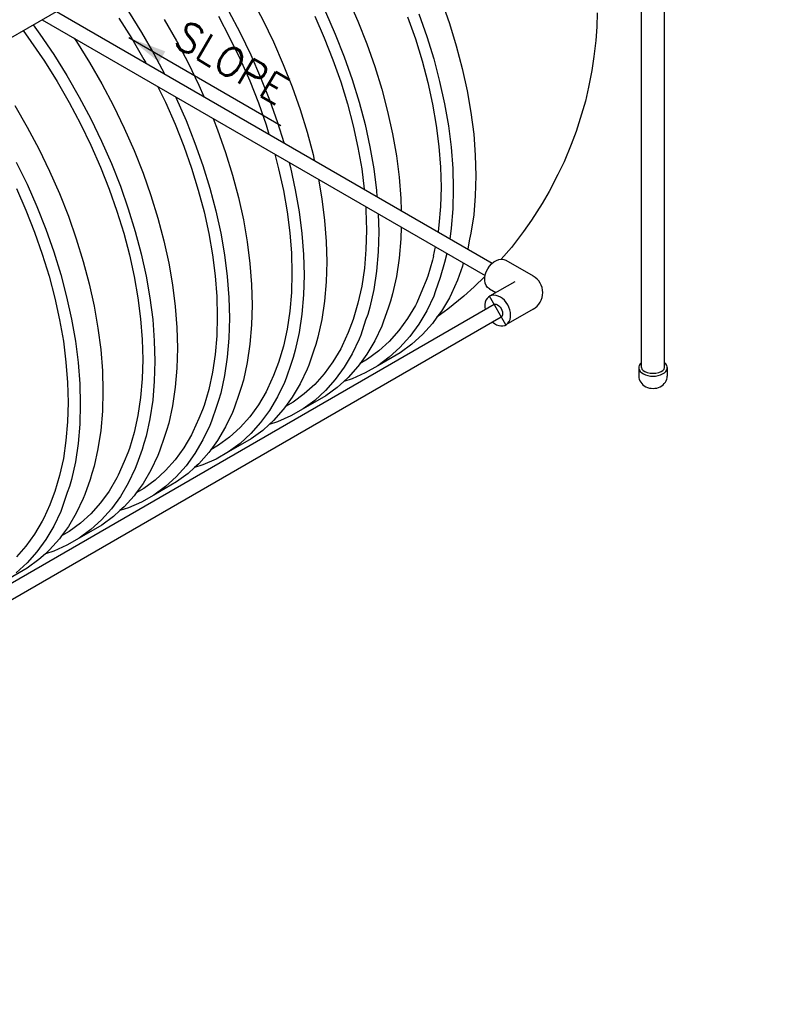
# Model space of a CAD drawing. Extents: x -15886 to -11493, y 1975 to 5059.
# Tile 25 of 47: x -13611 to -13372, y 2658 to 2966. Entities that reach past the tile are written whole.
import ezdxf

# ---------------------------------------------------------------- set-up
doc = ezdxf.new("R2010")
doc.units = 0
doc.header["$MEASUREMENT"] = 0
doc.layers.get('0').update_dxf_attribs({"linetype": 'CONTINUOUS'})
doc.layers.get('DEFPOINTS').update_dxf_attribs({"linetype": 'CONTINUOUS'})
for name, color, linetype in [('PIPING-PRODUCT-PREMIUM', 5, 'CONTINUOUS'), ('PIPING-VAPOR-ISO', 3, 'CONTINUOUS'), ('PIPING-VENT-ISO', 3, 'CONTINUOUS'), ('RISERS', 3, 'CONTINUOUS'), ('TEXT', 3, 'CONTINUOUS')]:
    doc.layers.add(name, color=color, linetype=linetype)
doc.styles.add('SIMPLEX', font='simplex')
doc.dimstyles.new('DIM96', dxfattribs={"dimscale": 96, "dimtxt": 0.125, "dimasz": 0.125, "dimexe": 0.0625, "dimexo": 0.0625, "dimgap": 0.0625, "dimtad": 1, "dimdec": 4, "dimzin": 3, "dimdsep": 46, "dimlunit": 4, "dimtxsty": 'SIMPLEX', "dimcen": 0, "dimdle": 0.0625, "dimclrd": 3, "dimclre": 3, "dimclrt": 3, "dimadec": 0, "dimazin": 0, "dimtfac": 1, "dimtdec": 4, "dimtmove": 2, "dimatfit": 3, "dimfxl": 1, "dimfrac": 2, "dimtolj": 1, "dimtzin": 0, "dimarcsym": 0})

# ---------------------------------------------------------------- blocks, each defined once
blk = doc.blocks.new('A$C72A74DBC')
at = {"color": 2}
for p, q in [((331.07, 214.25), (332.89, 210.83)), ((346.23, 214.1), (347.77, 210.59)), ((360.83, 213.8), (362.08, 210.26)), ((310.41, 211.08), (312.41, 207.89)), ((311.88, 212.11), (313.93, 208.83)), ((325.96, 211.36), (327.72, 208.03)), ((327.54, 212.21), (329.35, 208.79)), ((341.02, 211.39), (342.52, 207.98)), ((342.7, 212.05), (344.24, 208.55)), ((355.55, 211.29), (356.76, 207.85)), ((357.3, 211.76), (358.54, 208.22)), ((385.22, 211.93), (385.16, 209.72)), ((296.97, 210.02), (298.04, 208.56)), ((317.47, 210.87), (319.41, 207.51)), ((332.89, 210.83), (334.57, 207.36)), ((347.77, 210.59), (349.17, 207.06)), ((362.08, 210.26), (363.17, 206.73)), ((385.16, 209.72), (384.98, 207.58)), ((295.41, 209.12), (296.64, 207.44)), ((298.04, 208.56), (300.21, 205.37)), ((303.39, 207.94), (303.75, 207.41)), ((312.41, 207.89), (314.29, 204.62)), ((313.93, 208.83), (315.87, 205.47)), ((327.72, 208.03), (329.36, 204.66)), ((329.35, 208.79), (331.03, 205.32)), ((342.52, 207.98), (343.88, 204.55)), ((344.24, 208.55), (345.63, 205.02)), ((356.76, 207.85), (357.81, 204.41)), ((358.54, 208.22), (359.63, 204.69)), ((296.64, 207.44), (298.74, 204.34)), ((303.75, 207.41), (305.8, 204.13)), ((319.41, 207.51), (321.22, 204.09)), ((334.57, 207.36), (336.11, 203.85)), ((349.17, 207.06), (350.41, 203.52)), ((363.17, 206.73), (364.1, 203.21)), ((384.98, 207.58), (384.7, 205.06)), ((300.21, 205.37), (302.27, 202.09)), ((315.87, 205.47), (317.51, 202.38)), ((331.03, 205.32), (332.57, 201.81)), ((345.63, 205.02), (346.88, 201.48)), ((384.7, 205.06), (384.38, 202.89)), ((298.74, 204.34), (300.74, 201.15)), ((305.8, 204.13), (307.74, 200.78)), ((314.29, 204.62), (314.59, 204.07)), ((321.22, 204.09), (322.9, 200.62)), ((329.36, 204.66), (330.86, 201.25)), ((336.11, 203.85), (337.5, 200.32)), ((343.88, 204.55), (345.09, 201.11)), ((350.41, 203.52), (351.5, 199.99)), ((357.81, 204.41), (358.72, 200.99)), ((359.63, 204.69), (360.56, 201.17)), ((302.27, 202.09), (304.2, 198.74)), ((332.57, 201.81), (333.96, 198.28)), ((364.1, 203.21), (364.86, 199.73)), ((384.38, 202.89), (383.83, 200.29)), ((300.74, 201.15), (302.63, 197.89)), ((307.74, 200.78), (309.55, 197.36)), ((316.51, 200.36), (317.69, 197.92)), ((322.9, 200.62), (323.69, 198.81)), ((330.86, 201.25), (332.21, 197.82)), ((337.5, 200.32), (338.74, 196.79)), ((345.09, 201.11), (346.15, 197.68)), ((346.88, 201.48), (347.96, 197.95)), ((358.72, 200.99), (359.46, 197.61)), ((360.56, 201.17), (361.32, 197.69)), ((383.83, 200.29), (383.35, 198.12)), ((304.2, 198.74), (306.02, 195.32)), ((319.27, 198.77), (319.36, 198.58)), ((351.5, 199.99), (352.43, 196.48)), ((364.86, 199.73), (365.46, 196.3)), ((294.13, 197.4), (296.07, 194.04)), ((302.63, 197.89), (304.39, 194.56)), ((309.55, 197.36), (311.23, 193.89)), ((317.69, 197.92), (319.19, 194.51)), ((319.36, 198.58), (320.9, 195.08)), ((332.21, 197.82), (333.42, 194.37)), ((333.96, 198.28), (335.21, 194.75)), ((346.15, 197.68), (347.05, 194.26)), ((347.96, 197.95), (348.89, 194.44)), ((359.46, 197.61), (360.04, 194.27)), ((361.32, 197.69), (361.92, 194.26)), ((383.35, 198.12), (382.75, 196.07)), ((338.74, 196.79), (339.83, 193.26)), ((352.43, 196.48), (353.19, 193)), ((365.46, 196.3), (365.89, 192.93)), ((382.75, 196.07), (381.9, 193.33)), ((296.07, 194.04), (297.88, 190.62)), ((304.39, 194.56), (306.02, 191.19)), ((306.02, 195.32), (307.7, 191.85)), ((319.19, 194.51), (320.54, 191.08)), ((320.9, 195.08), (322.3, 191.55)), ((325.12, 195.39), (325.83, 193.59)), ((333.42, 194.37), (333.86, 192.94)), ((335.21, 194.75), (336.18, 191.61)), ((347.05, 194.26), (347.79, 190.87)), ((348.89, 194.44), (349.66, 190.96)), ((360.04, 194.27), (360.46, 190.99)), ((361.92, 194.26), (362.35, 190.89)), ((311.23, 193.89), (312.77, 190.38)), ((325.83, 193.59), (327.08, 190.05)), ((339.83, 193.26), (340.76, 189.74)), ((353.19, 193), (353.79, 189.57)), ((365.89, 192.93), (366.14, 189.63)), ((381.9, 193.33), (381.13, 191.31)), ((306.02, 191.19), (307.52, 187.78)), ((307.7, 191.85), (309.24, 188.34)), ((320.54, 191.08), (321.75, 187.64)), ((322.3, 191.55), (323.54, 188.01)), ((349.66, 190.96), (350.25, 187.52)), ((360.46, 190.99), (360.71, 187.78)), ((381.13, 191.31), (380.01, 188.59)), ((297.88, 190.62), (299.56, 187.15)), ((312.77, 190.38), (314.17, 186.85)), ((327.08, 190.05), (328.17, 186.52)), ((334.78, 189.82), (335.38, 187.52)), ((340.76, 189.74), (340.96, 188.85)), ((347.79, 190.87), (348.38, 187.53)), ((353.79, 189.57), (354.22, 186.19)), ((362.35, 190.89), (362.61, 187.59)), ((366.14, 189.63), (366.23, 186.42)), ((294.35, 188.58), (296.03, 185.11)), ((309.24, 188.34), (310.63, 184.81)), ((323.54, 188.01), (324.63, 184.48)), ((337.01, 188.53), (337.23, 187.7)), ((380.01, 188.59), (379.07, 186.63)), ((299.56, 187.15), (301.1, 183.65)), ((307.52, 187.78), (308.88, 184.34)), ((314.17, 186.85), (315.41, 183.32)), ((321.75, 187.64), (322.81, 184.2)), ((328.17, 186.52), (329.09, 183.01)), ((335.38, 187.52), (336.13, 184.14)), ((337.23, 187.7), (337.99, 184.22)), ((348.38, 187.53), (348.78, 184.33)), ((350.25, 187.52), (350.68, 184.15)), ((360.71, 187.78), (360.79, 184.66)), ((362.61, 187.59), (362.69, 184.38)), ((366.23, 186.42), (366.14, 183.3)), ((379.07, 186.63), (377.69, 183.95)), ((296.03, 185.11), (297.57, 181.6)), ((310.63, 184.81), (311.87, 181.27)), ((341.59, 185.88), (342.12, 182.83)), ((354.22, 186.19), (354.48, 182.89)), ((294.36, 184.45), (295.85, 181.04)), ((301.1, 183.65), (302.5, 180.12)), ((308.88, 184.34), (310.09, 180.9)), ((315.41, 183.32), (316.5, 179.78)), ((322.81, 184.2), (323.72, 180.79)), ((324.63, 184.48), (325.56, 180.96)), ((336.13, 184.14), (336.71, 180.8)), ((337.99, 184.22), (338.59, 180.79)), ((350.68, 184.15), (350.76, 183.19)), ((360.79, 184.66), (360.71, 181.63)), ((362.69, 184.38), (362.61, 181.26)), ((366.14, 183.3), (365.89, 180.3)), ((377.69, 183.95), (376.58, 182.08)), ((329.09, 183.01), (329.86, 179.53)), ((342.12, 182.83), (342.55, 179.46)), ((354.48, 182.89), (354.53, 181.01)), ((376.58, 182.08), (374.94, 179.47)), ((295.85, 181.04), (297.21, 177.61)), ((297.57, 181.6), (298.96, 178.08)), ((310.09, 180.9), (311.15, 177.47)), ((311.87, 181.27), (312.96, 177.74)), ((323.72, 180.79), (324.46, 177.4)), ((325.56, 180.96), (326.32, 177.48)), ((336.71, 180.8), (337.13, 177.52)), ((338.59, 180.79), (339.02, 177.42)), ((349, 181.6), (349.04, 181.05)), ((349.04, 181.05), (349.13, 177.92)), ((350.95, 180.48), (351.03, 177.64)), ((360.71, 181.63), (360.46, 178.71)), ((362.61, 181.26), (362.35, 178.26)), ((365.89, 180.3), (365.46, 177.43)), ((302.5, 180.12), (303.74, 176.58)), ((316.5, 179.78), (317.43, 176.27)), ((329.86, 179.53), (330.46, 176.09)), ((342.55, 179.46), (342.81, 176.16)), ((360.46, 178.71), (360.31, 177.73)), ((374.94, 179.47), (373.67, 177.72)), ((297.21, 177.61), (298.42, 174.17)), ((298.96, 178.08), (300.21, 174.54)), ((311.15, 177.47), (312.05, 174.05)), ((312.96, 177.74), (313.89, 174.23)), ((324.46, 177.4), (325.04, 174.06)), ((326.32, 177.48), (326.92, 174.05)), ((337.13, 177.52), (337.38, 174.31)), ((339.02, 177.42), (339.27, 174.12)), ((349.13, 177.92), (349.04, 174.89)), ((351.03, 177.64), (350.94, 174.53)), ((354.53, 178.41), (354.48, 176.57)), ((362.34, 178.18), (362.18, 176.59, 0)), ((362.35, 178.26), (362.34, 178.18)), ((365.46, 177.43), (365.25, 176.5)), ((373.67, 177.72), (371.78, 175.22)), ((303.74, 176.58), (304.83, 173.05)), ((317.43, 176.27), (318.19, 172.79)), ((330.46, 176.09), (330.88, 172.72)), ((342.81, 176.16), (342.9, 172.95)), ((354.48, 176.57), (354.22, 173.57)), ((365.25, 176.5), (364.96, 174.99, 0)), ((298.42, 174.17), (299.48, 170.73)), ((300.21, 174.54), (301.3, 171.01)), ((312.05, 174.05), (312.79, 170.67)), ((313.89, 174.23), (314.66, 170.75)), ((325.04, 174.06), (325.46, 170.78)), ((326.92, 174.05), (327.35, 170.68)), ((337.38, 174.31), (337.46, 171.18)), ((339.27, 174.12), (339.36, 170.9)), ((349.04, 174.89), (348.79, 171.97)), ((350.94, 174.53), (350.68, 171.53)), ((359.59, 173.85), (359.91, 175.3)), ((361.7, 174.27), (361.3, 172.86)), ((371.78, 175.22), (370.16, 173.39)), ((304.83, 173.05), (305.76, 169.53)), ((318.19, 172.79), (318.79, 169.36)), ((330.88, 172.72), (331.14, 169.42)), ((342.9, 172.95), (342.81, 169.83)), ((354.22, 173.57), (353.79, 170.69)), ((359.46, 173.24), (358.72, 170.72)), ((359.59, 173.85), (359.46, 173.24)), ((361.3, 172.86), (360.63, 170.51)), ((364.24, 172.8), (364.12, 172.28)), ((301.3, 171.01), (302.22, 167.49)), ((337.46, 171.18), (337.38, 168.16)), ((339.36, 170.9), (339.27, 167.79)), ((348.79, 171.97), (348.38, 169.17)), ((350.68, 171.53), (350.25, 168.65)), ((364.12, 172.28), (363.36, 170.09)), ((299.48, 170.73), (300.38, 167.31)), ((305.76, 169.53), (306.52, 166.05)), ((312.79, 170.67), (313.37, 167.33)), ((314.66, 170.75), (315.25, 167.32)), ((318.79, 169.36), (319.22, 165.98)), ((325.46, 170.78), (325.71, 167.57)), ((327.35, 170.68), (327.61, 167.38)), ((331.14, 169.42), (331.23, 166.21)), ((342.81, 169.83), (342.55, 166.83)), ((353.79, 170.69), (353.19, 167.95)), ((358.46, 170.04), (357.9, 168.69)), ((358.72, 170.72), (358.46, 170.04)), ((360.63, 170.51), (359.88, 168.26)), ((363.36, 170.09), (362.4, 168.03)), ((367.65, 170.67), (365.94, 169.05)), ((337.38, 168.16), (337.13, 165.24)), ((348.38, 169.17), (347.79, 166.51)), ((350.25, 168.65), (349.66, 165.91)), ((353.19, 167.95), (352.86, 166.8)), ((357.9, 168.69), (356.97, 166.58)), ((359.88, 168.26), (359.63, 167.6)), ((362.4, 168.03), (362.08, 167.37)), ((365.94, 169.05), (364.33, 167.58)), ((300.38, 167.31), (301.13, 163.93)), ((302.22, 167.49), (302.99, 164.01)), ((313.37, 167.33), (313.79, 164.05)), ((315.25, 167.32), (315.68, 163.94)), ((325.71, 167.57), (325.79, 164.45)), ((327.61, 167.38), (327.69, 164.17)), ((339.27, 167.79), (339.02, 164.79)), ((342.55, 166.83), (342.12, 163.95)), ((347.79, 166.51), (347.05, 163.98)), ((352.86, 166.8), (352.55, 165.87)), ((356.97, 166.58), (356.76, 166.13)), ((359.63, 167.6), (358.54, 165.33)), ((362.08, 167.37), (360.83, 165.27)), ((364.33, 167.58), (361.84, 165.56)), ((306.52, 166.05), (307.12, 162.62)), ((319.22, 165.98), (319.48, 162.69)), ((331.23, 166.21), (331.14, 163.1)), ((337.13, 165.24), (336.71, 162.44)), ((339.02, 164.79), (338.59, 161.91)), ((349.32, 164.76), (348.99, 163.84)), ((349.66, 165.91), (349.32, 164.76)), ((352.55, 165.87), (351.75, 163.56)), ((356.76, 166.13), (355.55, 164.09)), ((358.54, 165.33), (357.3, 163.23)), ((361.84, 165.56), (360.14, 164.32)), ((360.83, 165.27), (360.14, 164.32)), ((301.13, 163.93), (301.71, 160.59)), ((302.99, 164.01), (303.59, 160.58)), ((313.79, 164.05), (314.04, 160.84)), ((315.68, 163.94), (315.94, 160.64)), ((325.79, 164.45), (325.71, 161.42)), ((327.69, 164.17), (327.61, 161.05)), ((342.12, 163.95), (341.53, 161.21)), ((346.79, 163.3), (346.24, 161.95)), ((347.05, 163.98), (346.79, 163.3)), ((348.99, 163.84), (348.21, 161.52)), ((351.75, 163.56), (351.5, 162.91)), ((355.55, 164.09), (354.19, 162.22)), ((357.3, 163.23), (355.9, 161.31)), ((359.44, 163.35), (357.9, 161.62)), ((360.14, 164.32), (359.44, 163.35)), ((307.12, 162.62), (307.55, 159.25)), ((319.48, 162.69), (319.56, 159.47)), ((331.14, 163.1), (330.88, 160.09)), ((336.71, 162.44), (336.13, 159.77)), ((338.59, 161.91), (337.99, 159.17)), ((346.24, 161.95), (345.3, 159.84)), ((351.5, 162.91), (350.41, 160.63)), ((354.19, 162.22), (352.69, 160.54)), ((301.71, 160.59), (302.12, 157.31)), ((303.59, 160.58), (304.01, 157.21)), ((314.04, 160.84), (314.13, 157.71)), ((315.94, 160.64), (316.03, 157.43)), ((325.71, 161.42), (325.46, 158.5)), ((327.61, 161.05), (327.35, 158.05)), ((341.53, 161.21), (341.19, 160.07)), ((347.96, 160.87), (346.88, 158.59)), ((348.21, 161.52), (347.96, 160.87)), ((350.41, 160.63), (349.17, 158.53)), ((352.69, 160.54), (351.06, 159.05)), ((355.9, 161.31), (354.36, 159.58)), ((357.9, 161.62), (356.22, 160.09)), ((307.55, 159.25), (307.81, 155.95)), ((319.56, 159.47), (319.48, 156.36)), ((330.88, 160.09), (330.46, 157.22)), ((336.13, 159.77), (335.38, 157.24)), ((337.99, 159.17), (337.65, 158.02)), ((340.86, 159.14), (340.08, 156.83)), ((341.19, 160.07), (340.86, 159.14)), ((345.09, 159.39), (343.88, 157.35)), ((345.3, 159.84), (345.09, 159.39)), ((346.88, 158.59), (345.63, 156.49)), ((351.06, 159.05), (349.3, 157.76)), ((354.41, 158.76), (350.87, 156.72)), ((354.36, 159.58), (352.68, 158.05)), ((356.22, 160.09), (354.41, 158.76)), ((302.12, 157.31), (302.37, 154.1)), ((304.01, 157.21), (304.27, 153.91)), ((314.13, 157.71), (314.04, 154.68)), ((316.03, 157.43), (315.94, 154.32)), ((325.46, 158.5), (325.04, 155.7)), ((327.35, 158.05), (326.92, 155.18)), ((330.46, 157.22), (329.86, 154.47)), ((335.38, 157.24), (335.12, 156.56)), ((337.33, 157.1), (336.55, 154.79)), ((337.65, 158.02), (337.33, 157.1)), ((343.88, 157.35), (342.52, 155.48)), ((348.11, 157.07), (347.77, 156.61)), ((349.17, 158.53), (348.11, 157.07)), ((349.3, 157.76), (348.11, 157.07)), ((352.68, 158.05), (350.87, 156.72)), ((307.81, 155.95), (307.89, 152.74)), ((319.48, 156.36), (319.22, 153.36)), ((325.04, 155.7), (324.46, 153.03)), ((335.12, 156.56), (334.6, 155.2)), ((339.83, 156.17), (338.74, 153.9)), ((340.08, 156.83), (339.83, 156.17)), ((345.63, 156.49), (344.24, 154.57)), ((347.77, 156.61), (346.23, 154.89)), ((348.93, 155.6), (346.88, 154.7)), ((350.87, 156.72), (348.93, 155.6)), ((302.37, 154.1), (302.46, 150.98)), ((314.04, 154.68), (313.79, 151.77)), ((315.94, 154.32), (315.68, 151.32)), ((326.92, 155.18), (326.32, 152.43)), ((329.86, 154.47), (329.52, 153.33)), ((334.6, 155.2), (333.64, 153.11)), ((336.3, 154.13), (335.21, 151.86)), ((336.55, 154.79), (336.3, 154.13)), ((342.52, 155.48), (341.02, 153.8)), ((344.24, 154.57), (342.7, 152.84)), ((345.57, 154.28), (344.55, 153.35)), ((346.23, 154.89), (345.57, 154.28)), ((346.88, 154.7), (345.57, 154.28)), ((304.27, 153.91), (304.36, 150.7)), ((307.89, 152.74), (307.81, 149.62)), ((319.22, 153.36), (318.79, 150.48)), ((324.46, 153.03), (323.72, 150.51)), ((326.32, 152.43), (325.99, 151.29)), ((329.52, 153.33), (329.2, 152.4)), ((333.42, 152.66), (332.21, 150.61)), ((333.64, 153.11), (333.42, 152.66)), ((338.74, 153.9), (337.5, 151.8)), ((341.02, 153.8), (339.39, 152.31)), ((342.7, 152.84), (341.02, 151.31)), ((344.55, 153.35), (342.74, 152.03)), ((302.46, 150.98), (302.37, 147.95)), ((313.79, 151.77), (313.37, 148.97)), ((315.68, 151.32), (315.25, 148.44)), ((325.99, 151.29), (325.68, 150.36)), ((329.2, 152.4), (328.41, 150.09)), ((335.21, 151.86), (333.96, 149.75)), ((337.5, 151.8), (336.44, 150.34)), ((337.63, 151.02), (336.44, 150.34)), ((339.39, 152.31), (337.63, 151.02)), ((342.74, 152.03), (339.21, 149.99)), ((341.02, 151.31), (339.21, 149.99)), ((304.36, 150.7), (304.27, 147.58)), ((307.81, 149.62), (307.55, 146.62)), ((318.79, 150.48), (318.19, 147.74)), ((323.46, 149.83), (322.91, 148.48)), ((323.72, 150.51), (323.46, 149.83)), ((325.68, 150.36), (324.88, 148.05)), ((328.17, 149.44), (327.08, 147.16)), ((328.41, 150.09), (328.17, 149.44)), ((332.21, 150.61), (330.86, 148.75)), ((333.96, 149.75), (332.57, 147.84)), ((336.11, 149.88), (334.57, 148.15)), ((336.44, 150.34), (336.11, 149.88)), ((339.21, 149.99), (337.27, 148.87)), ((302.37, 147.95), (302.12, 145.03)), ((313.37, 148.97), (312.79, 146.3)), ((315.25, 148.44), (314.66, 145.7)), ((322.91, 148.48), (321.97, 146.37)), ((324.88, 148.05), (324.63, 147.39)), ((330.86, 148.75), (329.36, 147.07)), ((332.57, 147.84), (331.03, 146.11)), ((334.57, 148.15), (333.9, 147.54)), ((335.21, 147.96), (333.9, 147.54)), ((337.27, 148.87), (335.21, 147.96)), ((304.27, 147.58), (304.01, 144.58)), ((307.55, 146.62), (307.12, 143.74)), ((312.79, 146.3), (312.05, 143.77)), ((317.85, 146.59), (317.55, 145.66)), ((318.19, 147.74), (317.85, 146.59)), ((321.97, 146.37), (321.75, 145.92)), ((324.63, 147.39), (323.54, 145.12)), ((327.08, 147.16), (325.83, 145.06)), ((329.36, 147.07), (327.72, 145.58)), ((332.89, 146.62), (331.07, 145.29)), ((333.9, 147.54), (332.89, 146.62)), ((302.12, 145.03), (301.71, 142.23)), ((314.66, 145.7), (314.32, 144.55)), ((317.55, 145.66), (316.75, 143.36)), ((321.75, 145.92), (320.54, 143.88)), ((323.54, 145.12), (322.3, 143.02)), ((325.83, 145.06), (324.77, 143.6)), ((327.72, 145.58), (325.96, 144.29)), ((331.07, 145.29), (327.54, 143.25)), ((331.03, 146.11), (329.35, 144.58)), ((304.01, 144.58), (303.59, 141.7)), ((307.12, 143.74), (306.52, 141)), ((312.05, 143.77), (311.79, 143.09)), ((314.05, 143.61), (313.21, 141.32)), ((314.32, 144.55), (314.05, 143.61)), ((316.75, 143.36), (316.5, 142.7)), ((320.54, 143.88), (319.19, 142.01)), ((324.77, 143.6), (324.44, 143.14)), ((325.96, 144.29), (324.77, 143.6)), ((327.54, 143.25), (325.6, 142.13)), ((329.35, 144.58), (327.54, 143.25)), ((301.71, 142.23), (301.13, 139.56)), ((303.59, 141.7), (302.99, 138.96)), ((311.24, 141.74), (310.3, 139.64)), ((311.79, 143.09), (311.24, 141.74)), ((316.5, 142.7), (315.41, 140.42)), ((319.19, 142.01), (317.69, 140.33)), ((322.3, 143.02), (320.9, 141.1)), ((324.44, 143.14), (322.9, 141.41)), ((325.6, 142.13), (323.54, 141.23)), ((306.52, 141), (306.19, 139.86)), ((312.96, 140.66), (311.87, 138.38)), ((313.21, 141.32), (312.96, 140.66)), ((315.41, 140.42), (314.17, 138.32)), ((317.69, 140.33), (316.06, 138.84)), ((320.9, 141.1), (319.36, 139.37)), ((322.23, 140.81), (321.22, 139.88)), ((322.9, 141.41), (322.23, 140.81)), ((323.54, 141.23), (322.23, 140.81)), ((301.13, 139.56), (300.38, 137.04)), ((302.99, 138.96), (302.65, 137.82)), ((305.89, 138.92), (305.08, 136.62)), ((306.19, 139.86), (305.89, 138.92)), ((310.09, 139.18), (308.88, 137.14)), ((310.3, 139.64), (310.09, 139.18)), ((316.06, 138.84), (314.29, 137.55)), ((319.36, 139.37), (317.68, 137.84)), ((321.22, 139.88), (319.41, 138.56)), ((300.38, 137.04), (300.12, 136.36)), ((302.65, 137.82), (302.33, 136.89)), ((308.88, 137.14), (307.52, 135.28)), ((311.87, 138.38), (310.63, 136.28)), ((314.17, 138.32), (313.11, 136.87)), ((314.29, 137.55), (313.11, 136.87)), ((319.41, 138.56), (315.87, 136.51)), ((317.68, 137.84), (315.87, 136.51)), ((300.12, 136.36), (299.6, 134.99)), ((302.33, 136.89), (301.54, 134.58)), ((304.83, 135.96), (303.74, 133.69)), ((305.08, 136.62), (304.83, 135.96)), ((310.63, 136.28), (309.24, 134.36)), ((312.77, 136.4), (311.23, 134.68)), ((313.11, 136.87), (312.77, 136.4)), ((315.87, 136.51), (313.93, 135.4)), ((299.6, 134.99), (298.64, 132.9)), ((301.54, 134.58), (301.3, 133.92)), ((307.52, 135.28), (306.02, 133.59)), ((309.24, 134.36), (307.7, 132.64)), ((310.57, 134.07), (309.55, 133.15)), ((311.23, 134.68), (310.57, 134.07)), ((311.88, 134.49), (310.57, 134.07)), ((313.93, 135.4), (311.88, 134.49)), ((298.42, 132.45), (297.21, 130.41)), ((298.64, 132.9), (298.42, 132.45)), ((301.3, 133.92), (300.21, 131.65)), ((303.74, 133.69), (302.5, 131.59)), ((306.02, 133.59), (304.39, 132.11)), ((307.7, 132.64), (306.02, 131.11)), ((309.55, 133.15), (307.74, 131.82)), ((300.21, 131.65), (298.96, 129.55)), ((302.5, 131.59), (301.44, 130.13)), ((304.39, 132.11), (302.63, 130.82)), ((307.74, 131.82), (304.2, 129.78)), ((306.02, 131.11), (304.2, 129.78)), ((297.21, 130.41), (295.85, 128.54)), ((298.96, 129.55), (297.57, 127.63)), ((301.1, 129.67), (299.56, 127.94)), ((301.44, 130.13), (301.1, 129.67)), ((302.63, 130.82), (301.44, 130.13)), ((304.2, 129.78), (302.27, 128.66)), ((295.85, 128.54), (294.36, 126.86)), ((299.56, 127.94), (298.9, 127.34)), ((302.27, 128.66), (300.21, 127.75)), ((297.57, 127.63), (296.03, 125.9)), ((297.88, 126.41), (296.07, 125.08)), ((298.9, 127.34), (297.88, 126.41)), ((300.21, 127.75), (298.9, 127.34)), ((296.07, 125.08), (292.54, 123.04)), ((296.03, 125.9), (294.35, 124.37))]:
    blk.add_line(p, q, dxfattribs=at)

msp = doc.modelspace()

# ---------------------------------------------------------------- linework, layer by layer
at = {"layer": 'DEFPOINTS'}
msp.add_line((-13458.91, 2870.45, 0), (-13464.04, 2879.39, 0), dxfattribs=at)
at = {"layer": 'PIPING-PRODUCT-PREMIUM'}
msp.add_line((-13883.85, 2804.3, 0), (-12672.69, 3503.56, 0), dxfattribs=at)
at = {"layer": 'PIPING-VAPOR-ISO'}
for p, q in [((-13458.91, 2890.65, 0), (-13450.38, 2885.73, 0)), ((-13456.15, 2883.92, 0), (-13464.04, 2879.39, 0)), ((-13464.04, 2881.71, 0), (-13462.02, 2880.55, 0)), ((-14178.06, 2463.79, 0), (-13462.6, 2876.87, 0)), ((-14173.56, 2461.2, 0), (-13460.35, 2872.97, 0)), ((-13450.4, 2875.33, 0), (-13458.91, 2870.45, 0))]:
    msp.add_line(p, q, dxfattribs=at)
msp.add_arc((-13453.38, 2880.53, 0), 6, 299.8643, 60, dxfattribs=at)
at = {"layer": 'PIPING-VAPOR-ISO', "extrusion": (0, 0, -1)}
for centre, major_axis, ratio, start_param, end_param in [((-13461.48, 2886.18, 0), (2.57, 4.47), 0.70123, 3.141593, 6.283185), ((-13461.48, 2874.92, 0), (-1.12, 1.95), 0.551619, 0, 3.141593)]:
    msp.add_ellipse(centre, major_axis=major_axis, ratio=ratio, start_param=start_param, end_param=end_param, dxfattribs=at)
at = {"layer": 'PIPING-VAPOR-ISO'}
msp.add_ellipse((-13461.48, 2874.92, 0), major_axis=(-2.57, 4.47), ratio=0.701231, start_param=2.023853, end_param=7.403931, dxfattribs=at)
at = {"layer": 'PIPING-VENT-ISO'}
for p, q in [((-13599.5, 2968.47), (-13463.17, 2889.76)), ((-13604, 2965.87), (-13465.42, 2885.86))]:
    msp.add_line(p, q, dxfattribs=at)
msp.add_ellipse((-13412.9, 2854.41, 0), major_axis=(4.45, 0), ratio=0.863704, start_param=3.138827, end_param=6.285951, dxfattribs=at)
at = {"layer": 'RISERS', "linetype": 'Continuous'}
for p, q in [((-13416.5, 2857.1, 0), (-13416.5, 3049.29, 0)), ((-13409.3, 2857.12, 0), (-13409.3, 3049.29, 0)), ((-13417.35, 2857.1, 0), (-13417.35, 2854.41, 0)), ((-13408.45, 2857.1, 0), (-13408.45, 2854.42, 0))]:
    msp.add_line(p, q, dxfattribs=at)
for major_axis, ratio, start_param, end_param in [((-4.45, 0), 0.60524, 5.655829, 10.052134), ((-3.6, 0), 0.49764, 0, 3.141593)]:
    msp.add_ellipse((-13412.9, 2857.1, 0), major_axis=major_axis, ratio=ratio, start_param=start_param, end_param=end_param, dxfattribs=at)

# ---------------------------------------------------------------- block references
at = {"xscale": 2, "yscale": 2, "zscale": 2}
msp.add_blockref('A$C72A74DBC', (-14200.76, 2544.21, 0), dxfattribs=at)

# ---------------------------------------------------------------- texts
at = {"layer": 'TEXT', "style": 'SIMPLEX'}
msp.add_text('SLOPE', height=9, rotation=329.7385, dxfattribs=at).set_placement((-13563.42, 2958.16, 0))

# ---------------------------------------------------------------- leaders
at = {"layer": 'TEXT'}
msp.add_leader([(-13576.82, 2960.26, 0), (-13529.27, 2932.81, 0)], dimstyle='DIM96', dxfattribs=at)

doc.saveas('drawing.dxf')
